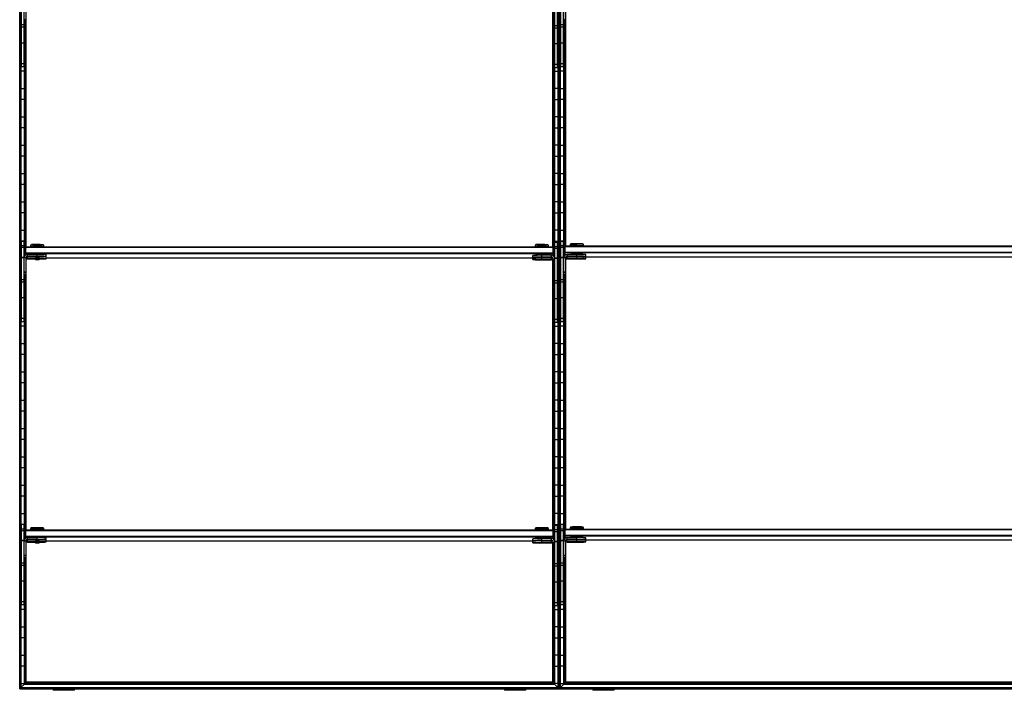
# Model space of a CAD drawing. Header units: millimetres. Extents: x -305 to 1920, y -1202 to 1202.
# Tile 1 of 8: x -305 to 808, y -1202 to -444. Entities that reach past the tile are written whole.
import ezdxf

# ---------------------------------------------------------------- set-up
doc = ezdxf.new("R2010")
doc.units = ezdxf.units.MM

msp = doc.modelspace()

# ---------------------------------------------------------------- linework, layer by layer
at = {"color": 7, "linetype": 'Continuous', "lineweight": 25}
for p, q in [((-304.9, -1200), (-304.9, 1200)), ((-304.5, 1199.7), (-304.5, -1199.7)), ((-303.7, 1198.8), (-303.7, -1198.9)), ((-303.4, 1198.5), (-303.4, -1198.5)), ((303.4, 1198.5), (303.4, -1198.5)), ((303.7, -1198.9), (303.7, 1198.8)), ((304.5, 1199.7), (304.5, -1199.7)), ((304.9, 1200), (304.9, -1200)), ((305.2, -1199.7), (305.2, 1199.7)), ((306, 1198.8), (306, -1198.9)), ((306.4, -1198.5), (306.4, 1198.5)), ((-303, -497.2), (-303, -406.2)), ((-300, -497.2), (-300, -406.2)), ((300, -498.2), (300, -407.2)), ((303, -498.2), (303, -407.2)), ((306.7, -497.2), (306.7, -406.2)), ((309.7, -497.2), (309.7, -406.2)), ((-298, -425.2), (-298, -444.2)), ((-297.4, -700.5), (-297.4, -426.8)), ((297.4, -700.5), (297.4, -427.8)), ((298, -426.2), (298, -445.2)), ((311.7, -425.2), (311.7, -444.2)), ((312.3, -699.5), (312.3, -426.8)), ((-298, -444.2), (-300, -444.2)), ((-299.6, -711.5), (-299.6, -444.2)), ((-299.3, -444.2), (-299.3, -710.9)), ((-298.5, -701), (-298.5, -444.2)), ((-298.1, -444.2), (-298.1, -700.7)), ((298, -444.8), (300, -444.8)), ((311.7, -444.2), (309.7, -444.2)), ((310.1, -711.5), (310.1, -444.2)), ((310.5, -444.2), (310.5, -710.9)), ((311.3, -700), (311.3, -444.2)), ((311.6, -444.2), (311.6, -699.7)), ((-300, -449.9), (-303, -449.9)), ((-300, -452.6), (-303, -452.6)), ((298, -445.2), (300, -445.2)), ((298.1, -445.2), (298.1, -700.7)), ((298.5, -701), (298.5, -445.2)), ((299.3, -445.2), (299.3, -711.9)), ((299.6, -712.5), (299.6, -445.2)), ((303, -450.9), (300, -450.9)), ((303, -453.6), (300, -453.6)), ((309.7, -449.9), (306.7, -449.9)), ((309.7, -452.6), (306.7, -452.6)), ((-303.4, -457.8), (-303, -457.8)), ((-300, -457.8), (-299.6, -457.8)), ((300, -457.8), (299.6, -457.8)), ((303.4, -457.8), (303, -457.8)), ((306.4, -457.8), (306.7, -457.8)), ((309.7, -457.8), (310.1, -457.8)), ((-303, -470.2), (-303.4, -470.2)), ((-300, -470.4), (-303, -470.4)), ((-299.6, -470.2), (-300, -470.2)), ((299.6, -470.2), (300, -470.2)), ((303, -471.4), (300, -471.4)), ((303, -470.2), (303.4, -470.2)), ((306.7, -470.2), (306.4, -470.2)), ((309.7, -470.4), (306.7, -470.4)), ((310.1, -470.2), (309.7, -470.2)), ((-303.4, -489.8), (-303, -489.8)), ((-300, -493.7), (-303, -493.7)), ((-300, -497.2), (-303, -497.2)), ((-300, -489.8), (-299.6, -489.8)), ((300, -489.8), (299.6, -489.8)), ((303, -494.7), (300, -494.7)), ((303, -498.2), (300, -498.2)), ((303.4, -489.8), (303, -489.8)), ((306.4, -489.8), (306.7, -489.8)), ((309.7, -493.7), (306.7, -493.7)), ((309.7, -497.2), (306.7, -497.2)), ((309.7, -489.8), (310.1, -489.8)), ((-299.6, -502.2), (-303.4, -502.2)), ((299.6, -502.2), (303.4, -502.2)), ((310.1, -502.2), (306.4, -502.2)), ((-303.4, -521.8), (-299.6, -521.8)), ((303.4, -521.8), (299.6, -521.8)), ((306.4, -521.8), (310.1, -521.8)), ((-299.6, -534.2), (-303.4, -534.2)), ((299.6, -534.2), (303.4, -534.2)), ((310.1, -534.2), (306.4, -534.2)), ((-303.4, -553.8), (-299.6, -553.8)), ((303.4, -553.8), (299.6, -553.8)), ((306.4, -553.8), (310.1, -553.8)), ((-299.6, -566.2), (-303.4, -566.2)), ((299.6, -566.2), (303.4, -566.2)), ((310.1, -566.2), (306.4, -566.2)), ((-303.4, -585.8), (-299.6, -585.8)), ((303.4, -585.8), (299.6, -585.8)), ((306.4, -585.8), (310.1, -585.8)), ((-299.6, -598.2), (-303.4, -598.2)), ((299.6, -598.2), (303.4, -598.2)), ((310.1, -598.2), (306.4, -598.2)), ((-303.4, -617.8), (-299.6, -617.8)), ((303.4, -617.8), (299.6, -617.8)), ((306.4, -617.8), (310.1, -617.8)), ((-299.6, -630.2), (-303.4, -630.2)), ((299.6, -630.2), (303.4, -630.2)), ((310.1, -630.2), (306.4, -630.2)), ((-303.4, -649.8), (-299.6, -649.8)), ((303.4, -649.8), (299.6, -649.8)), ((306.4, -649.8), (310.1, -649.8)), ((-299.6, -662.2), (-303.4, -662.2)), ((299.6, -662.2), (303.4, -662.2)), ((310.1, -662.2), (306.4, -662.2)), ((-303.4, -681.8), (-299.6, -681.8)), ((303.4, -681.8), (299.6, -681.8)), ((306.4, -681.8), (310.1, -681.8)), ((-299.6, -694.2), (-303.4, -694.2)), ((-303, -785.2), (-303, -694.2)), ((-303, -694.2), (-300, -694.2)), ((-300, -699.5), (-303, -699.5)), ((-300, -785.2), (-300, -694.2)), ((-299, -701.5), (-298, -700.5)), ((-298, -709.8), (-298, -700.5)), ((-298, -700.5), (298, -700.5)), ((-291.7, -698.2), (-292.5, -698.9)), ((-292.5, -698.9), (-292.5, -700.4)), ((-291.8, -700.4), (-291.8, -700.5)), ((-285, -700.3), (-285, -698.1)), ((-285, -700.3), (-285, -700.5)), ((-277.5, -698.9), (-278.3, -698.2)), ((-278.2, -700.5), (-278.2, -700.4)), ((-277.5, -700.4), (-277.5, -698.9)), ((278.3, -698.2), (277.5, -698.9)), ((277.5, -698.9), (277.5, -700.4)), ((278.2, -700.4), (278.2, -700.5)), ((285, -700.3), (285, -698.1)), ((285, -700.3), (285, -700.5)), ((292.5, -698.9), (291.7, -698.2)), ((291.8, -700.5), (291.8, -700.4)), ((292.5, -700.4), (292.5, -698.9)), ((298, -710.8), (298, -700.5)), ((299, -701.5), (298, -700.5)), ((299.6, -694.2), (303.4, -694.2)), ((300, -786.2), (300, -695.2)), ((300, -695.2), (303, -695.2)), ((303, -700.5), (300, -700.5)), ((303, -786.2), (303, -695.2)), ((310.1, -694.2), (306.4, -694.2)), ((306.7, -785.2), (306.7, -694.2)), ((306.7, -694.2), (309.7, -694.2)), ((309.7, -699.5), (306.7, -699.5)), ((309.7, -785.2), (309.7, -694.2)), ((310.7, -700.5), (311.7, -699.5)), ((310.7, -700.5), (310.7, -710.6)), ((310.7, -700.5), (311.7, -700.5)), ((311.7, -709.8), (311.7, -699.5)), ((311.7, -699.5), (1303.7, -699.5)), ((1303.7, -700.5), (311.7, -700.5)), ((318, -697.2), (317.2, -697.9)), ((317.2, -697.9), (317.2, -699.4)), ((318, -699.4), (318, -699.5)), ((324.7, -697.1), (324.7, -697.8)), ((324.7, -699.3), (324.7, -697.8)), ((324.7, -699.3), (324.7, -699.5)), ((332.2, -697.9), (331.5, -697.2)), ((331.5, -699.5), (331.5, -699.4)), ((332.2, -699.4), (332.2, -697.9)), ((-300, -701.5), (-303, -701.5)), ((-299, -701.5), (-299, -710.6)), ((-299, -701.5), (-298, -701.5)), ((-298, -708.5), (-299, -707.5)), ((-298, -707.5), (-299, -707.5)), ((298, -701.5), (-298, -701.5)), ((-298, -707.5), (298, -707.5)), ((298, -708.5), (-298, -708.5)), ((-296, -711.6), (-296, -709.2)), ((-285, -709.2), (-296, -709.2)), ((-285, -711.2), (-296, -711.2)), ((-296, -711.6), (-287.5, -711.6)), ((-296, -714.2), (-296, -711.8)), ((-287.5, -711.8), (-296, -711.8)), ((-287.5, -711.4), (-287.5, -711.9)), ((-287.5, -711.9), (-287, -712.4)), ((-285, -711.2), (-285, -709.2)), ((-285, -712.4), (-285, -711.3)), ((-283, -712.4), (-282.5, -711.9)), ((-282.5, -711.9), (-282.5, -711.4)), ((-275, -711.4), (-275, -709.4)), ((-275, -714), (-275, -712)), ((275, -712.4), (275, -710.4)), ((278.2, -709.4), (278.2, -710.3)), ((285, -712.2), (285, -709.3)), ((296, -710.2), (285, -710.2)), ((291.8, -710.2), (291.8, -709.4)), ((296, -712.6), (296, -710.2)), ((299, -701.5), (298, -701.5)), ((298, -707.5), (299, -707.5)), ((298, -708.5), (299, -707.5)), ((299, -701.5), (299, -711.6)), ((303, -702.5), (300, -702.5)), ((309.7, -701.5), (306.7, -701.5)), ((311.7, -707.5), (310.7, -706.5)), ((311.7, -706.5), (310.7, -706.5)), ((311.7, -706.5), (1303.7, -706.5)), ((1303.7, -707.5), (311.7, -707.5)), ((312.7, -711.9), (313.3, -711.9)), ((313.7, -711.6), (313.7, -709.2)), ((324.7, -709.2), (313.7, -709.2)), ((324.7, -711.2), (313.7, -711.2)), ((313.7, -711.6), (324.7, -711.6)), ((313.7, -714.2), (313.7, -711.8)), ((324.7, -711.8), (313.7, -711.8)), ((318, -708.4), (318, -709.2)), ((318, -711.6), (318, -711.8)), ((322.7, -711.4), (322.7, -711.4)), ((324.7, -711.2), (324.7, -708.3)), ((324.7, -711.4), (324.7, -711.4)), ((324.7, -711.4), (324.7, -711.4)), ((324.7, -713.8), (324.7, -711.6)), ((326.7, -711.4), (326.8, -711.4)), ((331.5, -709.3), (331.5, -708.4)), ((331.5, -711.9), (331.5, -711.5)), ((331.5, -711.9), (1284, -711.9)), ((334.7, -711.4), (334.7, -709.4)), ((334.7, -714), (334.7, -712)), ((-303.4, -713.8), (-303, -713.8)), ((-300, -712.5), (-303, -712.5)), ((-300, -712.9), (-303, -712.9)), ((-298, -713.2), (-300, -713.2)), ((-298, -713.2), (-298, -732.2)), ((-297.4, -1020.5), (-297.4, -714.8)), ((-285, -713.8), (-296, -713.8)), ((-296, -714.2), (-287.5, -714.2)), ((-287.5, -714), (-287.5, -714.5)), ((-287.5, -714.5), (-287, -715)), ((-285, -713.8), (-285, -712.4)), ((-285, -715), (-285, -714)), ((-283, -715), (-282.5, -714.5)), ((-282.5, -714.5), (-282.5, -714)), ((-275, -712.9), (278.2, -712.9)), ((275, -715), (275, -713)), ((278.2, -712.5), (278.2, -712.9)), ((283, -712.4), (283, -712.4)), ((283, -715), (283, -715)), ((296, -712.2), (285, -712.2)), ((285, -712.4), (285, -712.4)), ((285, -712.4), (285, -712.4)), ((285, -714.8), (285, -712.6)), ((285, -712.6), (296, -712.6)), ((296, -712.8), (285, -712.8)), ((296, -714.8), (285, -714.8)), ((285, -715), (285, -715)), ((285, -715), (285, -715)), ((285, -715.2), (296, -715.2)), ((287, -712.4), (287, -712.4)), ((287, -715), (287, -715)), ((291.8, -712.8), (291.8, -712.6)), ((296, -715.2), (296, -712.8)), ((296.5, -712.9), (297.1, -712.9)), ((297.4, -1020.5), (297.4, -715.8)), ((298, -714.2), (298, -733.2)), ((298, -714.2), (300, -714.2)), ((303, -713.5), (300, -713.5)), ((300, -713.8), (300, -713.8)), ((303, -713.9), (300, -713.9)), ((303.4, -713.8), (303, -713.8)), ((306.4, -713.8), (306.7, -713.8)), ((309.7, -712.5), (306.7, -712.5)), ((309.7, -712.9), (306.7, -712.9)), ((311.7, -713.2), (309.7, -713.2)), ((311.7, -713.2), (311.7, -732.2)), ((312.3, -1019.5), (312.3, -714.8)), ((324.7, -713.8), (313.7, -713.8)), ((313.7, -714.2), (324.7, -714.2)), ((322.7, -714), (322.7, -714)), ((324.7, -714), (324.7, -714)), ((324.7, -714), (324.7, -714)), ((326.7, -714), (326.8, -714)), ((-303, -726.2), (-303.4, -726.2)), ((-298, -729.2), (-300, -729.2)), ((-298, -729.6), (-300, -729.6)), ((-298, -731.8), (-300, -731.8)), ((-298, -732.2), (-300, -732.2)), ((-299.6, -1031.5), (-299.6, -732.2)), ((-299.3, -732.2), (-299.3, -1030.9)), ((-298.5, -1021), (-298.5, -732.2)), ((-298.1, -732.2), (-298.1, -1020.6)), ((298, -730.2), (300, -730.2)), ((298, -730.6), (300, -730.6)), ((298, -732.8), (300, -732.8)), ((298, -733.2), (300, -733.2)), ((298.1, -733.2), (298.1, -1020.6)), ((298.5, -1021), (298.5, -733.2)), ((299.3, -733.2), (299.3, -1031.9)), ((299.6, -1032.5), (299.6, -733.2)), ((303, -726.2), (303.4, -726.2)), ((306.7, -726.2), (306.4, -726.2)), ((311.7, -729.2), (309.7, -729.2)), ((311.7, -729.6), (309.7, -729.6)), ((311.7, -731.8), (309.7, -731.8)), ((311.7, -732.2), (309.7, -732.2)), ((310.1, -1031.5), (310.1, -732.2)), ((310.5, -732.2), (310.5, -1030.9)), ((311.3, -1020), (311.3, -732.2)), ((311.6, -732.2), (311.6, -1019.6)), ((-300, -737.9), (-303, -737.9)), ((-300, -740.6), (-303, -740.6)), ((303, -738.9), (300, -738.9)), ((303, -741.6), (300, -741.6)), ((309.7, -737.9), (306.7, -737.9)), ((309.7, -740.6), (306.7, -740.6)), ((-303.4, -745.8), (-303, -745.8)), ((-300, -745.8), (-299.6, -745.8)), ((300, -745.8), (299.6, -745.8)), ((303.4, -745.8), (303, -745.8)), ((306.4, -745.8), (306.7, -745.8)), ((309.7, -745.8), (310.1, -745.8)), ((-303, -758.2), (-303.4, -758.2)), ((-300, -758.4), (-303, -758.4)), ((-299.6, -758.2), (-300, -758.2)), ((299.6, -758.2), (300, -758.2)), ((303, -759.4), (300, -759.4)), ((303, -758.2), (303.4, -758.2)), ((306.7, -758.2), (306.4, -758.2)), ((309.7, -758.4), (306.7, -758.4)), ((310.1, -758.2), (309.7, -758.2)), ((-303.4, -777.8), (-303, -777.8)), ((-300, -777.8), (-299.6, -777.8)), ((300, -777.8), (299.6, -777.8)), ((303.4, -777.8), (303, -777.8)), ((306.4, -777.8), (306.7, -777.8)), ((309.7, -777.8), (310.1, -777.8)), ((-300, -781.7), (-303, -781.7)), ((-300, -785.2), (-303, -785.2)), ((303, -782.7), (300, -782.7)), ((303, -786.2), (300, -786.2)), ((309.7, -781.7), (306.7, -781.7)), ((309.7, -785.2), (306.7, -785.2)), ((-299.6, -790.2), (-303.4, -790.2)), ((299.6, -790.2), (303.4, -790.2)), ((310.1, -790.2), (306.4, -790.2)), ((-303.4, -809.8), (-299.6, -809.8)), ((303.4, -809.8), (299.6, -809.8)), ((306.4, -809.8), (310.1, -809.8)), ((-299.6, -822.2), (-303.4, -822.2)), ((299.6, -822.2), (303.4, -822.2)), ((310.1, -822.2), (306.4, -822.2)), ((-303.4, -841.8), (-299.6, -841.8)), ((303.4, -841.8), (299.6, -841.8)), ((306.4, -841.8), (310.1, -841.8)), ((-299.6, -854.2), (-303.4, -854.2)), ((299.6, -854.2), (303.4, -854.2)), ((310.1, -854.2), (306.4, -854.2)), ((-303.4, -873.8), (-299.6, -873.8)), ((303.4, -873.8), (299.6, -873.8)), ((306.4, -873.8), (310.1, -873.8)), ((-299.6, -886.2), (-303.4, -886.2)), ((299.6, -886.2), (303.4, -886.2)), ((310.1, -886.2), (306.4, -886.2)), ((-303.4, -905.8), (-299.6, -905.8)), ((303.4, -905.8), (299.6, -905.8)), ((306.4, -905.8), (310.1, -905.8)), ((-299.6, -918.2), (-303.4, -918.2)), ((299.6, -918.2), (303.4, -918.2)), ((310.1, -918.2), (306.4, -918.2)), ((-303.4, -937.8), (-299.6, -937.8)), ((303.4, -937.8), (299.6, -937.8)), ((306.4, -937.8), (310.1, -937.8)), ((-299.6, -950.2), (-303.4, -950.2)), ((299.6, -950.2), (303.4, -950.2)), ((310.1, -950.2), (306.4, -950.2)), ((-303.4, -969.8), (-299.6, -969.8)), ((303.4, -969.8), (299.6, -969.8)), ((306.4, -969.8), (310.1, -969.8)), ((-299.6, -982.2), (-303.4, -982.2)), ((299.6, -982.2), (303.4, -982.2)), ((310.1, -982.2), (306.4, -982.2)), ((-303.4, -1001.8), (-299.6, -1001.8)), ((303.4, -1001.8), (299.6, -1001.8)), ((306.4, -1001.8), (310.1, -1001.8)), ((-299.6, -1014.2), (-303.4, -1014.2)), ((-303, -1105.2), (-303, -1014.2)), ((-300, -1019.5), (-303, -1019.5)), ((-300, -1021.4), (-303, -1021.4)), ((-300, -1105.2), (-300, -1014.2)), ((-299, -1021.5), (-298, -1020.5)), ((-299, -1021.5), (-299, -1030.5)), ((-299, -1021.5), (-298, -1021.5)), ((-298, -1029.7), (-298, -1020.5)), ((-298, -1020.5), (298, -1020.5)), ((298, -1021.5), (-298, -1021.5)), ((-291.7, -1018.1), (-292.5, -1018.9)), ((-292.5, -1018.9), (-292.5, -1020.3)), ((-291.8, -1020.3), (-291.8, -1020.5)), ((-285, -1020.2), (-285, -1018)), ((-285, -1020.2), (-285, -1020.5)), ((-277.5, -1018.9), (-278.3, -1018.1)), ((-278.2, -1020.5), (-278.2, -1020.3)), ((-277.5, -1020.3), (-277.5, -1018.9)), ((278.3, -1018.1), (277.5, -1018.9)), ((277.5, -1018.9), (277.5, -1020.3)), ((278.2, -1020.3), (278.2, -1020.5)), ((285, -1020.2), (285, -1018)), ((285, -1020.2), (285, -1020.5)), ((292.5, -1018.9), (291.7, -1018.1)), ((291.8, -1020.5), (291.8, -1020.3)), ((292.5, -1020.3), (292.5, -1018.9)), ((298, -1030.7), (298, -1020.5)), ((299, -1021.5), (298, -1020.5)), ((299, -1021.5), (298, -1021.5)), ((299, -1021.5), (299, -1031.5)), ((299.6, -1014.2), (303.4, -1014.2)), ((300, -1106.2), (300, -1015.2)), ((300, -1015.2), (303, -1015.2)), ((303, -1020.5), (300, -1020.5)), ((303, -1022.4), (300, -1022.4)), ((303, -1106.2), (303, -1015.2)), ((310.1, -1014.2), (306.4, -1014.2)), ((306.7, -1105.2), (306.7, -1014.2)), ((309.7, -1019.5), (306.7, -1019.5)), ((309.7, -1021.4), (306.7, -1021.4)), ((309.7, -1105.2), (309.7, -1014.2)), ((310.7, -1020.5), (311.7, -1019.5)), ((310.7, -1020.5), (310.7, -1030.5)), ((310.7, -1020.5), (311.7, -1020.5)), ((311.7, -1029.7), (311.7, -1019.5)), ((311.7, -1019.5), (1303.7, -1019.5)), ((1303.7, -1020.5), (311.7, -1020.5)), ((318, -1017.1), (317.2, -1017.9)), ((317.2, -1017.9), (317.2, -1019.3)), ((318, -1019.3), (318, -1019.5)), ((324.7, -1017), (324.7, -1017.8)), ((324.7, -1019.2), (324.7, -1017.8)), ((324.7, -1019.2), (324.7, -1019.5)), ((332.2, -1017.9), (331.5, -1017.1)), ((331.5, -1019.5), (331.5, -1019.3)), ((332.2, -1019.3), (332.2, -1017.9)), ((-303.4, -1033.8), (-303, -1033.8)), ((-300, -1032.4), (-303, -1032.4)), ((-300, -1032.9), (-303, -1032.9)), ((-298, -1033.2), (-300, -1033.2)), ((-298, -1027.5), (-299, -1027.5)), ((-298, -1028.5), (-299, -1027.5)), ((-298, -1027.5), (298, -1027.5)), ((298, -1028.5), (-298, -1028.5)), ((-298, -1033.2), (-298, -1052.1)), ((-297.4, -1192.5), (-297.4, -1034.7)), ((-296, -1031.5), (-296, -1029.2)), ((-285, -1029.2), (-296, -1029.2)), ((-285, -1031.2), (-296, -1031.2)), ((-296, -1031.5), (-287.5, -1031.5)), ((-296, -1034.1), (-296, -1031.8)), ((-287.5, -1031.8), (-296, -1031.8)), ((-285, -1033.8), (-296, -1033.8)), ((-296, -1034.1), (-287.5, -1034.1)), ((-287.5, -1031.3), (-287.5, -1031.8)), ((-287.5, -1031.8), (-287, -1032.3)), ((-287.5, -1034), (-287.5, -1034.5)), ((-287.5, -1034.5), (-287, -1035)), ((-285, -1031.2), (-285, -1029.2)), ((-285, -1032.3), (-285, -1031.3)), ((-285, -1033.8), (-285, -1032.4)), ((-285, -1034.9), (-285, -1033.9)), ((-283, -1032.3), (-282.5, -1031.8)), ((-283, -1035), (-282.5, -1034.5)), ((-282.5, -1031.8), (-282.5, -1031.3)), ((-282.5, -1034.5), (-282.5, -1034)), ((-275, -1031.3), (-275, -1029.3)), ((-275, -1034), (-275, -1032)), ((-275, -1032.8), (278.2, -1032.8)), ((275, -1032.3), (275, -1030.3)), ((275, -1035), (275, -1033)), ((278.2, -1029.3), (278.2, -1030.2)), ((278.2, -1032.5), (278.2, -1032.8)), ((283, -1032.3), (283, -1032.3)), ((285, -1032.2), (285, -1029.2)), ((296, -1030.2), (285, -1030.2)), ((296, -1032.2), (285, -1032.2)), ((285, -1032.3), (285, -1032.3)), ((285, -1032.4), (285, -1032.4)), ((285, -1034.8), (285, -1032.5)), ((285, -1032.5), (296, -1032.5)), ((296, -1032.8), (285, -1032.8)), ((287, -1032.3), (287, -1032.3)), ((291.8, -1030.2), (291.8, -1029.3)), ((291.8, -1032.8), (291.8, -1032.5)), ((296, -1032.5), (296, -1030.2)), ((296, -1035.1), (296, -1032.8)), ((296.5, -1032.8), (297.1, -1032.8)), ((298, -1027.5), (299, -1027.5)), ((298, -1028.5), (299, -1027.5)), ((298, -1034.2), (298, -1053.1)), ((298, -1034.2), (300, -1034.2)), ((303, -1033.4), (300, -1033.4)), ((300, -1033.8), (300, -1033.8)), ((303, -1033.9), (300, -1033.9)), ((303.4, -1033.8), (303, -1033.8)), ((306.4, -1033.8), (306.7, -1033.8)), ((309.7, -1032.4), (306.7, -1032.4)), ((309.7, -1032.9), (306.7, -1032.9)), ((311.7, -1033.2), (309.7, -1033.2)), ((311.7, -1027.5), (310.7, -1026.5)), ((311.7, -1026.5), (310.7, -1026.5)), ((311.7, -1026.5), (1303.7, -1026.5)), ((1303.7, -1027.5), (311.7, -1027.5)), ((311.7, -1033.2), (311.7, -1052.1)), ((312.3, -1192.5), (312.3, -1034.7)), ((312.7, -1031.8), (313.3, -1031.8)), ((313.7, -1031.5), (313.7, -1029.2)), ((324.7, -1029.2), (313.7, -1029.2)), ((324.7, -1031.2), (313.7, -1031.2)), ((313.7, -1031.5), (324.7, -1031.5)), ((313.7, -1034.1), (313.7, -1031.8)), ((324.7, -1031.8), (313.7, -1031.8)), ((324.7, -1033.8), (313.7, -1033.8)), ((313.7, -1034.1), (324.7, -1034.1)), ((318, -1028.3), (318, -1029.2)), ((318, -1031.5), (318, -1031.8)), ((322.7, -1031.3), (322.7, -1031.3)), ((322.7, -1033.9), (322.7, -1034)), ((324.7, -1031.2), (324.7, -1028.2)), ((324.7, -1031.3), (324.7, -1031.3)), ((324.7, -1031.4), (324.7, -1031.4)), ((324.7, -1033.8), (324.7, -1031.5)), ((324.7, -1033.9), (324.7, -1033.9)), ((324.7, -1034), (324.7, -1034)), ((326.7, -1031.3), (326.8, -1031.3)), ((326.7, -1034), (326.8, -1033.9)), ((331.5, -1029.2), (331.5, -1028.3)), ((331.5, -1031.8), (331.5, -1031.5)), ((331.5, -1031.8), (1284, -1031.8)), ((334.7, -1031.3), (334.7, -1029.3)), ((334.7, -1034), (334.7, -1032)), ((283, -1034.9), (283, -1035)), ((296, -1034.8), (285, -1034.8)), ((285, -1034.9), (285, -1034.9)), ((285, -1035), (285, -1035)), ((285, -1035.1), (296, -1035.1)), ((287, -1035), (287, -1034.9)), ((297.4, -1192.5), (297.4, -1035.7)), ((-303, -1046.2), (-303.4, -1046.2)), ((-298, -1049.2), (-300, -1049.2)), ((-298, -1049.5), (-300, -1049.5)), ((-298, -1051.8), (-300, -1051.8)), ((-298, -1052.1), (-300, -1052.1)), ((-299.6, -1194.8), (-299.6, -1052.1)), ((-299.3, -1052.1), (-299.3, -1194.4)), ((-298.5, -1193.6), (-298.5, -1052.1)), ((-298.1, -1052.1), (-298.1, -1193.3)), ((298, -1050.2), (300, -1050.2)), ((298, -1050.5), (300, -1050.5)), ((298, -1052.8), (300, -1052.8)), ((298, -1053.1), (300, -1053.1)), ((298.1, -1053.1), (298.1, -1193.3)), ((298.5, -1193.6), (298.5, -1053.1)), ((299.3, -1053.1), (299.3, -1194.4)), ((299.6, -1194.8), (299.6, -1053.1)), ((303, -1046.2), (303.4, -1046.2)), ((306.7, -1046.2), (306.4, -1046.2)), ((311.7, -1049.2), (309.7, -1049.2)), ((311.7, -1049.5), (309.7, -1049.5)), ((311.7, -1051.8), (309.7, -1051.8)), ((311.7, -1052.1), (309.7, -1052.1)), ((310.1, -1194.8), (310.1, -1052.1)), ((310.5, -1052.1), (310.5, -1194.4)), ((311.3, -1193.6), (311.3, -1052.1)), ((311.6, -1052.1), (311.6, -1193.3)), ((-303.4, -1065.8), (-303, -1065.8)), ((-300, -1057.9), (-303, -1057.9)), ((-300, -1060.5), (-303, -1060.5)), ((-300, -1065.8), (-299.6, -1065.8)), ((300, -1065.8), (299.6, -1065.8)), ((303, -1058.9), (300, -1058.9)), ((303, -1061.5), (300, -1061.5)), ((303.4, -1065.8), (303, -1065.8)), ((306.4, -1065.8), (306.7, -1065.8)), ((309.7, -1057.9), (306.7, -1057.9)), ((309.7, -1060.5), (306.7, -1060.5)), ((309.7, -1065.8), (310.1, -1065.8)), ((-303, -1078.2), (-303.4, -1078.2)), ((-300, -1078.4), (-303, -1078.4)), ((-299.6, -1078.2), (-300, -1078.2)), ((299.6, -1078.2), (300, -1078.2)), ((303, -1078.2), (303.4, -1078.2)), ((306.7, -1078.2), (306.4, -1078.2)), ((309.7, -1078.4), (306.7, -1078.4)), ((310.1, -1078.2), (309.7, -1078.2)), ((303, -1079.4), (300, -1079.4)), ((-303.4, -1097.8), (-303, -1097.8)), ((-300, -1097.8), (-299.6, -1097.8)), ((300, -1097.8), (299.6, -1097.8)), ((303.4, -1097.8), (303, -1097.8)), ((306.4, -1097.8), (306.7, -1097.8)), ((309.7, -1097.8), (310.1, -1097.8)), ((-299.6, -1110.2), (-303.4, -1110.2)), ((-300, -1101.6), (-303, -1101.6)), ((-300, -1105.2), (-303, -1105.2)), ((299.6, -1110.2), (303.4, -1110.2)), ((303, -1102.6), (300, -1102.6)), ((303, -1106.2), (300, -1106.2)), ((310.1, -1110.2), (306.4, -1110.2)), ((309.7, -1101.6), (306.7, -1101.6)), ((309.7, -1105.2), (306.7, -1105.2)), ((-303.4, -1129.8), (-299.6, -1129.8)), ((303.4, -1129.8), (299.6, -1129.8)), ((306.4, -1129.8), (310.1, -1129.8)), ((-299.6, -1142.2), (-303.4, -1142.2)), ((299.6, -1142.2), (303.4, -1142.2)), ((310.1, -1142.2), (306.4, -1142.2)), ((-303.4, -1161.8), (-299.6, -1161.8)), ((303.4, -1161.8), (299.6, -1161.8)), ((306.4, -1161.8), (310.1, -1161.8)), ((-299.6, -1174.2), (-303.4, -1174.2)), ((299.6, -1174.2), (303.4, -1174.2)), ((310.1, -1174.2), (306.4, -1174.2)), ((-304.9, -1200), (1920.4, -1200)), ((-303.7, -1198.9), (-304.5, -1199.7)), ((-304.5, -1199.7), (304.5, -1199.7)), ((-303.7, -1198.9), (303.7, -1198.9)), ((-303.4, -1193.8), (-299.6, -1193.8)), ((-299.6, -1194.8), (-303.4, -1198.5)), ((-303.4, -1198.5), (303.4, -1198.5)), ((-299.6, -1194.8), (299.6, -1194.8)), ((-298.5, -1193.6), (-299.3, -1194.4)), ((-299.3, -1194.4), (299.3, -1194.4)), ((-298.5, -1193.6), (298.5, -1193.6)), ((-297.4, -1192.5), (-298.1, -1193.3)), ((-298.1, -1193.3), (298.1, -1193.3)), ((297.4, -1192.5), (-297.4, -1192.5)), ((-267, -1200), (-267, -1201.6)), ((-242.8, -1201.6), (-267, -1201.6)), ((-261.5, -1200), (-261.5, -1201.6)), ((-242.8, -1201.6), (-242.8, -1200)), ((242.8, -1200), (242.8, -1201.6)), ((267, -1201.6), (242.8, -1201.6)), ((249.3, -1200), (249.3, -1201.6)), ((267, -1201.6), (267, -1200)), ((297.4, -1192.5), (298.1, -1193.3)), ((298.5, -1193.6), (299.3, -1194.4)), ((303.4, -1193.8), (299.6, -1193.8)), ((299.6, -1194.8), (303.4, -1198.5)), ((303.7, -1198.9), (304.5, -1199.7)), ((306, -1198.9), (305.2, -1199.7)), ((305.2, -1199.7), (1310.3, -1199.7)), ((306, -1198.9), (1309.5, -1198.9)), ((306.4, -1193.8), (310.1, -1193.8)), ((310.1, -1194.8), (306.4, -1198.5)), ((306.4, -1198.5), (1309.1, -1198.5)), ((310.1, -1194.8), (1305.4, -1194.8)), ((310.5, -1194.4), (311.3, -1193.6)), ((310.5, -1194.4), (1305, -1194.4)), ((311.3, -1193.6), (1304.2, -1193.6)), ((312.3, -1192.5), (311.6, -1193.3)), ((311.6, -1193.3), (1303.9, -1193.3)), ((1303.2, -1192.5), (312.3, -1192.5)), ((342.8, -1200), (342.8, -1201.6)), ((367, -1201.6), (342.8, -1201.6)), ((348.3, -1200), (348.3, -1201.6)), ((367, -1201.6), (367, -1200))]:
    msp.add_line(p, q, dxfattribs=at)
at = {"color": 7, "linetype": 'Continuous', "lineweight": 25, "flags": 128}
for points in [[(-291.8, -700.5), (-291.8, -700.5), (-292.3, -700.4), (-292.5, -700.4), (-292.3, -700.4), (-291.8, -700.3), (-290.9, -700.3), (-289.7, -700.3), (-288.3, -700.3), (-286.7, -700.3), (-285, -700.3)], [(-285, -700.3), (-283.3, -700.3), (-281.7, -700.3), (-280.3, -700.3), (-279.1, -700.3), (-278.2, -700.3), (-277.7, -700.4), (-277.5, -700.4), (-277.7, -700.4), (-278.2, -700.5), (-278.2, -700.5)], [(278.2, -700.5), (278.2, -700.5), (277.7, -700.4), (277.5, -700.4), (277.7, -700.4), (278.2, -700.3), (279.1, -700.3), (280.3, -700.3), (281.7, -700.3), (283.3, -700.3), (285, -700.3)], [(285, -700.3), (286.7, -700.3), (288.3, -700.3), (289.7, -700.3), (290.9, -700.3), (291.8, -700.3), (292.3, -700.4), (292.5, -700.4), (292.3, -700.4), (291.8, -700.5), (291.8, -700.5)], [(318, -699.5), (318, -699.5), (317.4, -699.4), (317.2, -699.4), (317.4, -699.4), (318, -699.3), (318.9, -699.3), (320.1, -699.3), (321.5, -699.3), (323.1, -699.3), (324.7, -699.3)], [(324.7, -699.3), (326.4, -699.3), (328, -699.3), (329.4, -699.3), (330.6, -699.3), (331.5, -699.3), (332.1, -699.4), (332.2, -699.4), (332.1, -699.4), (331.5, -699.5), (331.5, -699.5)], [(-296, -711.8), (-296.8, -711.9), (-297.3, -712.1)], [(-285, -711.8), (-284, -711.9), (-283.2, -711.9), (-282.7, -711.9), (-282.5, -711.9), (-282.5, -711.9)], [(313.7, -711.8), (313, -711.9), (312.4, -712.1)], [(324.7, -711.4), (323.9, -711.4), (323.2, -711.4), (322.7, -711.4), (322.5, -711.4), (322.7, -711.4), (323.2, -711.4), (323.9, -711.4), (324.7, -711.4)], [(324.7, -711.4), (324, -711.4), (323.3, -711.4), (322.9, -711.4), (322.7, -711.4), (322.9, -711.4), (323.3, -711.4), (324, -711.4), (324.7, -711.4)], [(324.7, -711.4), (325.5, -711.4), (326.2, -711.4), (326.6, -711.4), (326.7, -711.4), (326.6, -711.4), (326.2, -711.4), (325.5, -711.4), (324.7, -711.4)], [(324.7, -711.4), (325.6, -711.4), (326.3, -711.4), (326.8, -711.4), (327, -711.4), (326.8, -711.4), (326.3, -711.4), (325.6, -711.4), (324.7, -711.4)], [(-287.5, -714.5), (-287.5, -714.5), (-287.3, -714.5), (-286.8, -714.5), (-286, -714.5), (-285, -714.5)], [(-285, -712.4), (-285.8, -712.4), (-286.4, -712.4), (-286.8, -712.4), (-287, -712.4), (-286.8, -712.4), (-286.4, -712.4), (-285.8, -712.4), (-285, -712.4)], [(-285, -715), (-285.8, -715), (-286.4, -715), (-286.8, -715), (-287, -715), (-286.8, -715), (-286.4, -715), (-285.8, -715), (-285, -715)], [(-285, -712.4), (-284.2, -712.4), (-283.6, -712.4), (-283.2, -712.4), (-283, -712.4), (-283.2, -712.4), (-283.6, -712.4), (-284.2, -712.4), (-285, -712.4)], [(-285, -714.5), (-284, -714.5), (-283.2, -714.5), (-282.7, -714.5), (-282.5, -714.5), (-282.5, -714.5)], [(-285, -715), (-284.2, -715), (-283.6, -715), (-283.2, -715), (-283, -715), (-283.2, -715), (-283.6, -715), (-284.2, -715), (-285, -715)], [(285, -712.4), (284.1, -712.4), (283.4, -712.4), (282.9, -712.4), (282.8, -712.4), (282.9, -712.4), (283.4, -712.4), (284.1, -712.4), (285, -712.4)], [(285, -715), (284.1, -715), (283.4, -715), (282.9, -715), (282.8, -715), (282.9, -715), (283.4, -715), (284.1, -715), (285, -715)], [(285, -712.4), (284.2, -712.4), (283.6, -712.4), (283.2, -712.4), (283, -712.4), (283.2, -712.4), (283.6, -712.4), (284.2, -712.4), (285, -712.4)], [(285, -715), (284.2, -715), (283.6, -715), (283.2, -715), (283, -715), (283.2, -715), (283.6, -715), (284.2, -715), (285, -715)], [(285, -712.4), (285.8, -712.4), (286.4, -712.4), (286.8, -712.4), (287, -712.4), (286.8, -712.4), (286.4, -712.4), (285.8, -712.4), (285, -712.4)], [(285, -712.4), (285.9, -712.4), (286.6, -712.4), (287.1, -712.4), (287.2, -712.4), (287.1, -712.4), (286.6, -712.4), (285.9, -712.4), (285, -712.4)], [(285, -715), (285.8, -715), (286.4, -715), (286.8, -715), (287, -715), (286.8, -715), (286.4, -715), (285.8, -715), (285, -715)], [(285, -715), (285.9, -715), (286.6, -715), (287.1, -715), (287.2, -715), (287.1, -715), (286.6, -715), (285.9, -715), (285, -715)], [(297.3, -713.1), (296.8, -712.9), (296, -712.8)], [(324.7, -714), (323.9, -714), (323.2, -714), (322.7, -714), (322.5, -714), (322.7, -714), (323.2, -714), (323.9, -714), (324.7, -714)], [(324.7, -714), (324, -714), (323.3, -714), (322.9, -714), (322.7, -714), (322.9, -714), (323.3, -714), (324, -714), (324.7, -714)], [(324.7, -714), (325.5, -714), (326.2, -714), (326.6, -714), (326.7, -714), (326.6, -714), (326.2, -714), (325.5, -714), (324.7, -714)], [(324.7, -714), (325.6, -714), (326.3, -714), (326.8, -714), (327, -714), (326.8, -714), (326.3, -714), (325.6, -714), (324.7, -714)], [(-291.8, -1020.4), (-291.8, -1020.4), (-292.3, -1020.4), (-292.5, -1020.3), (-292.3, -1020.3), (-291.8, -1020.3), (-290.9, -1020.3), (-289.7, -1020.2), (-288.3, -1020.2), (-286.7, -1020.2), (-285, -1020.2)], [(-285, -1020.2), (-283.3, -1020.2), (-281.7, -1020.2), (-280.3, -1020.2), (-279.1, -1020.3), (-278.2, -1020.3), (-277.7, -1020.3), (-277.5, -1020.3), (-277.7, -1020.4), (-278.2, -1020.4), (-278.2, -1020.4)], [(278.2, -1020.4), (278.2, -1020.4), (277.7, -1020.4), (277.5, -1020.3), (277.7, -1020.3), (278.2, -1020.3), (279.1, -1020.3), (280.3, -1020.2), (281.7, -1020.2), (283.3, -1020.2), (285, -1020.2)], [(285, -1020.2), (286.7, -1020.2), (288.3, -1020.2), (289.7, -1020.2), (290.9, -1020.3), (291.8, -1020.3), (292.3, -1020.3), (292.5, -1020.3), (292.3, -1020.4), (291.8, -1020.4), (291.8, -1020.4)], [(318, -1019.4), (318, -1019.4), (317.4, -1019.4), (317.2, -1019.3), (317.4, -1019.3), (318, -1019.3), (318.9, -1019.3), (320.1, -1019.2), (321.5, -1019.2), (323.1, -1019.2), (324.7, -1019.2)], [(324.7, -1019.2), (326.4, -1019.2), (328, -1019.2), (329.4, -1019.2), (330.6, -1019.3), (331.5, -1019.3), (332.1, -1019.3), (332.2, -1019.3), (332.1, -1019.4), (331.5, -1019.4), (331.5, -1019.4)], [(-296, -1031.8), (-296.8, -1031.9), (-297.3, -1032)], [(-287.5, -1031.8), (-287.5, -1031.8), (-287.3, -1031.8), (-286.8, -1031.8), (-286, -1031.8), (-285, -1031.8)], [(-285, -1032.3), (-285.8, -1032.3), (-286.4, -1032.3), (-286.8, -1032.3), (-287, -1032.3), (-286.8, -1032.4), (-286.4, -1032.4), (-285.8, -1032.4), (-285, -1032.4)], [(-285, -1031.8), (-284, -1031.8), (-283.2, -1031.8), (-282.7, -1031.8), (-282.5, -1031.8), (-282.5, -1031.8)], [(-285, -1032.4), (-284.2, -1032.4), (-283.6, -1032.4), (-283.2, -1032.4), (-283, -1032.3), (-283.2, -1032.3), (-283.6, -1032.3), (-284.2, -1032.3), (-285, -1032.3)], [(-285, -1034.4), (-284, -1034.4), (-283.2, -1034.4), (-282.7, -1034.4), (-282.5, -1034.5), (-282.5, -1034.5)], [(285, -1032.4), (284.1, -1032.4), (283.4, -1032.4), (282.9, -1032.4), (282.8, -1032.3), (282.9, -1032.3), (283.4, -1032.3), (284.1, -1032.3), (285, -1032.3)], [(285, -1032.3), (284.2, -1032.3), (283.6, -1032.3), (283.2, -1032.3), (283, -1032.3), (283.2, -1032.4), (283.6, -1032.4), (284.2, -1032.4), (285, -1032.4)], [(285, -1032.4), (285.8, -1032.4), (286.4, -1032.4), (286.8, -1032.4), (287, -1032.3), (286.8, -1032.3), (286.4, -1032.3), (285.8, -1032.3), (285, -1032.3)], [(285, -1032.3), (285.9, -1032.3), (286.6, -1032.3), (287.1, -1032.3), (287.2, -1032.3), (287.1, -1032.4), (286.6, -1032.4), (285.9, -1032.4), (285, -1032.4)], [(297.3, -1033), (296.8, -1032.9), (296, -1032.8)], [(313.7, -1031.8), (313, -1031.9), (312.4, -1032)], [(324.7, -1031.4), (323.9, -1031.4), (323.2, -1031.4), (322.7, -1031.4), (322.5, -1031.3), (322.7, -1031.3), (323.2, -1031.3), (323.9, -1031.3), (324.7, -1031.3)], [(324.7, -1034), (323.9, -1034), (323.2, -1034), (322.7, -1034), (322.5, -1034), (322.7, -1033.9), (323.2, -1033.9), (323.9, -1033.9), (324.7, -1033.9)], [(324.7, -1031.3), (324, -1031.3), (323.3, -1031.3), (322.9, -1031.3), (322.7, -1031.3), (322.9, -1031.4), (323.3, -1031.4), (324, -1031.4), (324.7, -1031.4)], [(324.7, -1033.9), (324, -1033.9), (323.3, -1033.9), (322.9, -1033.9), (322.7, -1034), (322.9, -1034), (323.3, -1034), (324, -1034), (324.7, -1034)], [(324.7, -1031.4), (325.5, -1031.4), (326.2, -1031.4), (326.6, -1031.4), (326.7, -1031.3), (326.6, -1031.3), (326.2, -1031.3), (325.5, -1031.3), (324.7, -1031.3)], [(324.7, -1031.3), (325.6, -1031.3), (326.3, -1031.3), (326.8, -1031.3), (327, -1031.3), (326.8, -1031.4), (326.3, -1031.4), (325.6, -1031.4), (324.7, -1031.4)], [(324.7, -1034), (325.5, -1034), (326.2, -1034), (326.6, -1034), (326.7, -1034), (326.6, -1033.9), (326.2, -1033.9), (325.5, -1033.9), (324.7, -1033.9)], [(324.7, -1033.9), (325.6, -1033.9), (326.3, -1033.9), (326.8, -1033.9), (327, -1034), (326.8, -1034), (326.3, -1034), (325.6, -1034), (324.7, -1034)], [(-285, -1034.9), (-285.8, -1034.9), (-286.4, -1034.9), (-286.8, -1034.9), (-287, -1035), (-286.8, -1035), (-286.4, -1035), (-285.8, -1035), (-285, -1035)], [(-285, -1035), (-284.2, -1035), (-283.6, -1035), (-283.2, -1035), (-283, -1035), (-283.2, -1034.9), (-283.6, -1034.9), (-284.2, -1034.9), (-285, -1034.9)], [(285, -1035), (284.1, -1035), (283.4, -1035), (282.9, -1035), (282.8, -1035), (282.9, -1034.9), (283.4, -1034.9), (284.1, -1034.9), (285, -1034.9)], [(285, -1034.9), (284.2, -1034.9), (283.6, -1034.9), (283.2, -1034.9), (283, -1035), (283.2, -1035), (283.6, -1035), (284.2, -1035), (285, -1035)], [(285, -1035), (285.8, -1035), (286.4, -1035), (286.8, -1035), (287, -1035), (286.8, -1034.9), (286.4, -1034.9), (285.8, -1034.9), (285, -1034.9)], [(285, -1034.9), (285.9, -1034.9), (286.6, -1034.9), (287.1, -1034.9), (287.2, -1035), (287.1, -1035), (286.6, -1035), (285.9, -1035), (285, -1035)]]:
    msp.add_lwpolyline(points, dxfattribs=at)
at = {"color": 7, "linetype": 'Continuous', "lineweight": 25}
for centre, radius, start, end in [((-286.6, -822.2), 123.4, 89.2585, 92.7412), ((-286.6, -804.7), 104.4, 89.1473, 92.8524), ((-286.5, -805.3), 107.3, 89.1797, 92.7854), ((-282.9, -774.7), 76.6, 86.4932, 91.5417), ((-282.8, -790.5), 91.7, 86.6554, 91.3449), ((-282.9, -774.3), 74, 86.3875, 91.6128), ((283.4, -822.2), 123.4, 89.2585, 92.7412), ((283.4, -804.7), 104.4, 89.1473, 92.8524), ((283.5, -805.3), 107.3, 89.1797, 92.7854), ((287.1, -774.7), 76.6, 86.4932, 91.5417), ((287.2, -790.5), 91.7, 86.6554, 91.3449), ((287.1, -774.3), 74, 86.3875, 91.6128), ((322.6, -789.5), 91.7, 88.6553, 93.3442), ((323.2, -804.4), 107.3, 89.1798, 92.7852), ((323.2, -803.7), 104.4, 89.1473, 92.8524), ((326.8, -773.7), 76.6, 86.4928, 91.5419), ((326.9, -789.4), 91.7, 86.6551, 91.3451), ((326.8, -773.3), 74, 86.3875, 91.6128), ((-296, -713.2), 4, 89.9956, 179.9956), ((-296, -713.2), 2, 89.9956, 179.9956), ((-296, -713.6), 2, 89.9956, 179.9956), ((-285.6, -747.7), 35.8, 89.0014, 92.9983), ((-282.5, -852.6), 143.4, 87.0017, 90.9986), ((-282.5, -854.6), 143.4, 87.0017, 90.9986), ((-281.4, -593.7), 117.9, 269.4668, 273.1146), ((-280.7, -797.9), 86, 86.2109, 91.2077), ((282.5, -853.6), 143.4, 89.0014, 92.9983), ((283.4, -813.7), 104.4, 89.1473, 92.8524), ((287.1, -783.3), 74, 86.3875, 91.6128), ((296, -714.2), 4, 0.0044, 90.0044), ((313.7, -713.2), 4, 89.9956, 179.9956), ((313.7, -713.2), 2, 89.9956, 179.9956), ((313.7, -713.6), 2, 89.9956, 179.9956), ((323.2, -812.7), 104.4, 89.1473, 92.8524), ((326.8, -782.3), 74, 86.3875, 91.6128), ((327.2, -852.6), 143.4, 87.0017, 90.9986), ((327.2, -854.6), 143.4, 87.0017, 90.9986), ((327.2, -568.2), 143.4, 269.0014, 272.9983), ((327.2, -855.2), 143.4, 87.0017, 90.9986), ((-296, -715.8), 2, 89.9956, 179.9956), ((-296, -716.2), 2, 89.9956, 179.9956), ((-282.5, -857.2), 143.4, 87.0017, 90.9986), ((-281.4, -596.3), 117.9, 269.4668, 273.1146), ((282.5, -855.6), 143.4, 89.0014, 92.9983), ((282.5, -569.2), 143.4, 267.0017, 270.9986), ((282.5, -856.2), 143.4, 89.0014, 92.9983), ((282.5, -858.2), 143.4, 89.0014, 92.9983), ((282.5, -571.8), 143.4, 267.0017, 270.9986), ((296, -714.2), 2, 0.0044, 90.0044), ((296, -714.6), 2, 0.0044, 90.0044), ((296, -716.8), 2, 0.0044, 90.0044), ((296, -717.2), 2, 0.0044, 90.0044), ((313.7, -715.8), 2, 89.9956, 179.9956), ((313.7, -716.2), 2, 89.9956, 179.9956), ((327.2, -857.2), 143.4, 87.0017, 90.9986), ((327.2, -570.8), 143.4, 269.0014, 272.9983), ((-286.6, -1142.2), 123.4, 89.2585, 92.7412), ((-286.5, -1125.3), 107.3, 89.1797, 92.7854), ((-286.6, -1124.6), 104.4, 89.1473, 92.8524), ((-282.9, -1094.6), 76.6, 86.4932, 91.5417), ((-282.8, -1110.4), 91.7, 86.6554, 91.3449), ((-282.9, -1094.2), 74, 86.3875, 91.6128), ((283.4, -1142.2), 123.4, 89.2585, 92.7412), ((283.5, -1125.3), 107.3, 89.1797, 92.7854), ((283.4, -1124.6), 104.4, 89.1473, 92.8524), ((287.1, -1094.6), 76.6, 86.4932, 91.5417), ((287.2, -1110.4), 91.7, 86.6554, 91.3449), ((287.1, -1094.2), 74, 86.3875, 91.6128), ((322.6, -1109.4), 91.7, 88.6553, 93.3442), ((323.2, -1124.3), 107.3, 89.1798, 92.7852), ((323.2, -1123.6), 104.4, 89.1473, 92.8524), ((326.8, -1093.6), 76.6, 86.4928, 91.5419), ((326.9, -1109.4), 91.7, 86.6551, 91.3451), ((326.8, -1093.2), 74, 86.3875, 91.6128), ((-296, -1033.2), 4, 89.9956, 179.9956), ((-296, -1033.2), 2, 89.9956, 179.9956), ((-296, -1033.5), 2, 89.9956, 179.9956), ((-296, -1035.8), 2, 89.9956, 179.9956), ((-296, -1036.1), 2, 89.9956, 179.9956), ((-285.6, -1070.3), 35.8, 89.0014, 92.9983), ((-282.5, -1172.5), 143.4, 87.0017, 90.9986), ((-282.5, -1174.5), 143.4, 87.0017, 90.9986), ((-282.5, -1177.2), 143.4, 87.0017, 90.9986), ((-281.4, -913.7), 117.9, 269.4668, 273.1146), ((-280.7, -1117.8), 86, 86.2109, 91.2077), ((-281.4, -916.3), 117.9, 269.4668, 273.1146), ((282.5, -1173.5), 143.4, 89.0014, 92.9983), ((282.5, -1175.5), 143.4, 89.0014, 92.9983), ((282.5, -889.1), 143.4, 267.0017, 270.9986), ((282.5, -1176.2), 143.4, 89.0014, 92.9983), ((283.4, -1133.6), 104.4, 89.1473, 92.8524), ((287.1, -1103.2), 74, 86.3875, 91.6128), ((296, -1034.2), 4, 0.0044, 90.0044), ((296, -1034.2), 2, 0.0044, 90.0044), ((296, -1034.5), 2, 0.0044, 90.0044), ((313.7, -1033.2), 4, 89.9956, 179.9956), ((313.7, -1033.2), 2, 89.9956, 179.9956), ((313.7, -1033.5), 2, 89.9956, 179.9956), ((313.7, -1035.8), 2, 89.9956, 179.9956), ((313.7, -1036.1), 2, 89.9956, 179.9956), ((323.2, -1132.6), 104.4, 89.1473, 92.8524), ((326.8, -1102.2), 74, 86.3875, 91.6128), ((327.2, -1172.5), 143.4, 87.0017, 90.9986), ((327.2, -1174.5), 143.4, 87.0017, 90.9986), ((327.2, -888.1), 143.4, 269.0014, 272.9983), ((327.2, -1175.2), 143.4, 87.0017, 90.9986), ((327.2, -1177.2), 143.4, 87.0017, 90.9986), ((327.2, -890.8), 143.4, 269.0014, 272.9983), ((282.5, -1178.2), 143.4, 89.0014, 92.9983), ((282.5, -891.8), 143.4, 267.0017, 270.9986), ((296, -1036.8), 2, 0.0044, 90.0044), ((296, -1037.1), 2, 0.0044, 90.0044)]:
    msp.add_arc(centre, radius, start, end, dxfattribs=at)
for points, knots in [([(-304.5, -1199.7), (-304.6, -1199.7), (-304.7, -1199.8), (-304.8, -1199.9), (-304.8, -1200), (-304.9, -1200), (-304.9, -1200), (-304.9, -1200)], [0, 0, 0, 0, 0.31012, 0.616121, 0.758896, 0.886022, 1, 1, 1, 1]), ([(-304.5, -1199.7), (-304.6, -1199.7), (-304.7, -1199.8), (-304.8, -1199.9), (-304.8, -1200), (-304.9, -1200), (-304.9, -1200), (-304.9, -1200)], [0, 0, 0, 0, 0.31012, 0.616121, 0.758896, 0.886022, 1, 1, 1, 1]), ([(-303.4, -1198.5), (-303.4, -1198.5), (-303.4, -1198.5), (-303.4, -1198.6), (-303.5, -1198.6), (-303.6, -1198.7), (-303.7, -1198.8), (-303.7, -1198.9)], [0, 0, 0, 0, 0.146754, 0.316126, 0.510248, 0.757793, 1, 1, 1, 1]), ([(-303.4, -1198.5), (-303.4, -1198.5), (-303.4, -1198.5), (-303.4, -1198.6), (-303.5, -1198.6), (-303.6, -1198.7), (-303.7, -1198.8), (-303.7, -1198.9)], [0, 0, 0, 0, 0.146754, 0.316126, 0.510248, 0.757793, 1, 1, 1, 1]), ([(-299.3, -1194.4), (-299.3, -1194.4), (-299.4, -1194.5), (-299.5, -1194.7), (-299.6, -1194.7), (-299.6, -1194.7), (-299.6, -1194.7), (-299.6, -1194.8)], [0, 0, 0, 0, 0.31012, 0.616121, 0.758896, 0.886022, 1, 1, 1, 1]), ([(-299.3, -1194.4), (-299.3, -1194.4), (-299.4, -1194.5), (-299.5, -1194.7), (-299.6, -1194.7), (-299.6, -1194.7), (-299.6, -1194.7), (-299.6, -1194.8)], [0, 0, 0, 0, 0.31012, 0.616121, 0.758896, 0.886022, 1, 1, 1, 1]), ([(-298.1, -1193.3), (-298.1, -1193.3), (-298.1, -1193.3), (-298.2, -1193.3), (-298.3, -1193.4), (-298.4, -1193.5), (-298.4, -1193.6), (-298.5, -1193.6)], [0, 0, 0, 0, 0.146754, 0.316126, 0.510248, 0.757793, 1, 1, 1, 1]), ([(-298.1, -1193.3), (-298.1, -1193.3), (-298.1, -1193.3), (-298.2, -1193.3), (-298.3, -1193.4), (-298.4, -1193.5), (-298.4, -1193.6), (-298.5, -1193.6)], [0, 0, 0, 0, 0.146754, 0.316126, 0.510248, 0.757793, 1, 1, 1, 1]), ([(298.1, -1193.3), (298.1, -1193.3), (298.1, -1193.3), (298.2, -1193.3), (298.2, -1193.3), (298.3, -1193.4), (298.3, -1193.4), (298.4, -1193.5), (298.4, -1193.6), (298.5, -1193.6)], [0, 0, 0, 0, 0.25, 0.25, 0.5, 0.5, 0.75, 0.75, 1, 1, 1, 1]), ([(298.1, -1193.3), (298.1, -1193.3), (298.1, -1193.3), (298.2, -1193.3), (298.3, -1193.4), (298.4, -1193.5), (298.4, -1193.6), (298.5, -1193.6)], [0, 0, 0, 0, 0.146754, 0.316126, 0.510248, 0.757793, 1, 1, 1, 1]), ([(299.3, -1194.4), (299.3, -1194.4), (299.4, -1194.5), (299.4, -1194.6), (299.5, -1194.6), (299.6, -1194.7), (299.6, -1194.7), (299.6, -1194.7), (299.6, -1194.8), (299.6, -1194.8)], [0, 0, 0, 0, 0.25, 0.25, 0.5, 0.5, 0.75, 0.75, 1, 1, 1, 1]), ([(299.3, -1194.4), (299.3, -1194.4), (299.4, -1194.5), (299.5, -1194.7), (299.6, -1194.7), (299.6, -1194.7), (299.6, -1194.7), (299.6, -1194.8)], [0, 0, 0, 0, 0.31012, 0.616121, 0.758896, 0.886022, 1, 1, 1, 1]), ([(303.4, -1198.5), (303.4, -1198.5), (303.4, -1198.5), (303.4, -1198.5), (303.4, -1198.6), (303.5, -1198.6), (303.6, -1198.7), (303.6, -1198.8), (303.7, -1198.8), (303.7, -1198.9)], [0, 0, 0, 0, 0.25, 0.25, 0.5, 0.5, 0.75, 0.75, 1, 1, 1, 1]), ([(303.4, -1198.5), (303.4, -1198.5), (303.4, -1198.5), (303.4, -1198.6), (303.5, -1198.6), (303.6, -1198.7), (303.7, -1198.8), (303.7, -1198.9)], [0, 0, 0, 0, 0.146754, 0.316126, 0.510248, 0.757793, 1, 1, 1, 1]), ([(304.5, -1199.7), (304.6, -1199.7), (304.6, -1199.7), (304.7, -1199.8), (304.7, -1199.9), (304.8, -1199.9), (304.8, -1200), (304.9, -1200), (304.9, -1200), (304.9, -1200)], [0, 0, 0, 0, 0.25, 0.25, 0.5, 0.5, 0.75, 0.75, 1, 1, 1, 1]), ([(304.5, -1199.7), (304.6, -1199.7), (304.7, -1199.8), (304.8, -1199.9), (304.8, -1200), (304.9, -1200), (304.9, -1200), (304.9, -1200)], [0, 0, 0, 0, 0.31012, 0.616121, 0.758896, 0.886022, 1, 1, 1, 1]), ([(305.2, -1199.7), (305.2, -1199.7), (305.1, -1199.8), (305, -1199.9), (304.9, -1200), (304.9, -1200), (304.9, -1200), (304.9, -1200)], [0, 0, 0, 0, 0.31012, 0.616121, 0.758896, 0.886022, 1, 1, 1, 1]), ([(305.2, -1199.7), (305.2, -1199.7), (305.1, -1199.8), (305, -1199.9), (304.9, -1200), (304.9, -1200), (304.9, -1200), (304.9, -1200)], [0, 0, 0, 0, 0.31012, 0.616121, 0.758896, 0.886022, 1, 1, 1, 1]), ([(306.4, -1198.5), (306.4, -1198.5), (306.4, -1198.5), (306.3, -1198.6), (306.2, -1198.6), (306.1, -1198.7), (306.1, -1198.8), (306, -1198.9)], [0, 0, 0, 0, 0.146754, 0.316126, 0.510248, 0.757793, 1, 1, 1, 1]), ([(306.4, -1198.5), (306.4, -1198.5), (306.4, -1198.5), (306.3, -1198.6), (306.2, -1198.6), (306.1, -1198.7), (306.1, -1198.8), (306, -1198.9)], [0, 0, 0, 0, 0.146754, 0.316126, 0.510248, 0.757793, 1, 1, 1, 1]), ([(310.5, -1194.4), (310.4, -1194.4), (310.3, -1194.5), (310.2, -1194.7), (310.2, -1194.7), (310.1, -1194.7), (310.1, -1194.7), (310.1, -1194.8)], [0, 0, 0, 0, 0.31012, 0.616121, 0.758896, 0.886022, 1, 1, 1, 1]), ([(310.5, -1194.4), (310.4, -1194.4), (310.3, -1194.5), (310.2, -1194.7), (310.2, -1194.7), (310.1, -1194.7), (310.1, -1194.7), (310.1, -1194.8)], [0, 0, 0, 0, 0.31012, 0.616121, 0.758896, 0.886022, 1, 1, 1, 1]), ([(311.6, -1193.3), (311.6, -1193.3), (311.6, -1193.3), (311.6, -1193.3), (311.5, -1193.4), (311.4, -1193.5), (311.3, -1193.6), (311.3, -1193.6)], [0, 0, 0, 0, 0.146754, 0.316126, 0.510248, 0.757793, 1, 1, 1, 1]), ([(311.6, -1193.3), (311.6, -1193.3), (311.6, -1193.3), (311.6, -1193.3), (311.5, -1193.4), (311.4, -1193.5), (311.3, -1193.6), (311.3, -1193.6)], [0, 0, 0, 0, 0.1467542, 0.3161257, 0.5102478, 0.7577933, 1, 1, 1, 1])]:
    msp.add_open_spline(points, degree=3, knots=knots, dxfattribs=at)

doc.saveas('drawing.dxf')
